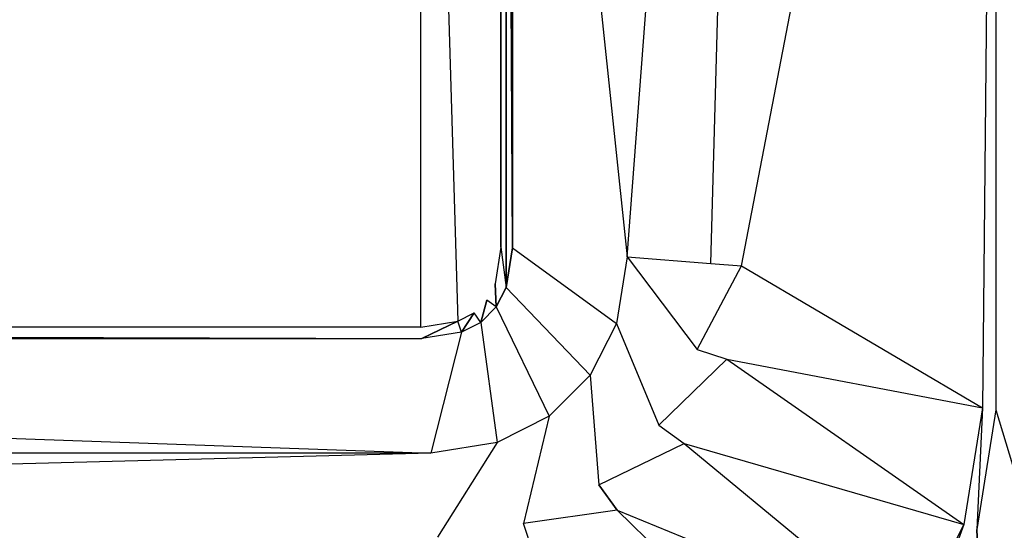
# Model space of a CAD drawing. Extents: x 0 to 1.4, y -0.7 to 0.
# Tile 4 of 7: x 1.01 to 1.27, y -0.57 to -0.43. Entities that reach past the tile are written whole.
import ezdxf

# ---------------------------------------------------------------- set-up
doc = ezdxf.new("R2010")
doc.units = 0
for name, color, linetype in [('L10_WANNE__N_BA147ARA2PWV__6___', 7, 'CONTINUOUS'), ('L11_WANNE__N_BA147ARA2PWV__7___', 7, 'CONTINUOUS'), ('L8_WANNE__N_BA147ARA2PWV__4___R', 7, 'CONTINUOUS'), ('L9_WANNE__N_BA147ARA2PWV__5___R', 7, 'CONTINUOUS')]:
    doc.layers.add(name, color=color, linetype=linetype)

msp = doc.modelspace()

# ---------------------------------------------------------------- linework, layer by layer
at = {"layer": 'L10_WANNE__N_BA147ARA2PWV__6___', "color": 8}
for points, invisible_edges in [([(1.26204, -0.533257, 0.442053), (1.265525, -0.166221, 0.445), (1.262039, -0.166743, 0.442055), (1.26204, -0.533257, 0.442053)], 13), ([(1.265525, -0.166221, 0.445), (1.26204, -0.533257, 0.442053), (1.265525, -0.533779, 0.445), (1.265525, -0.166221, 0.445)], 14), ([(1.260558, -0.56514, 0.445), (1.26204, -0.533257, 0.442053), (1.257191, -0.563868, 0.442056), (1.260558, -0.56514, 0.445)], 13), ([(1.26204, -0.533257, 0.442053), (1.260558, -0.56514, 0.445), (1.265525, -0.533779, 0.445), (1.26204, -0.533257, 0.442053)], 14), ([(1.246034, -0.593644, 0.445), (1.257191, -0.563868, 0.442056), (1.243121, -0.591482, 0.442059), (1.246034, -0.593644, 0.445)], 13), ([(1.257191, -0.563868, 0.442056), (1.246034, -0.593644, 0.445), (1.260558, -0.56514, 0.445), (1.257191, -0.563868, 0.442056)], 14)]:
    msp.add_3dface(points, dxfattribs=dict(at, invisible_edges=invisible_edges))
at = {"layer": 'L11_WANNE__N_BA147ARA2PWV__7___', "color": 8}
for points, invisible_edges in [([(0.274958, -0.18785), (0.274958, -0.51215), (1.115042, -0.18785), (0.274958, -0.18785)], 13), ([(1.115042, -0.18785), (0.274958, -0.51215), (1.115042, -0.51215), (1.115042, -0.18785)], 10), ([(1.115042, -0.18785), (1.115042, -0.51215), (1.124702, -0.51062), (1.115042, -0.18785)], 13), ([(1.115042, -0.18785), (1.124702, -0.51062), (1.124702, -0.18938), (1.115042, -0.18785)], 10), ([(1.124702, -0.18938), (1.124702, -0.51062), (1.128943, -0.508459), (1.124702, -0.18938)], 13), ([(1.124702, -0.18938), (1.128943, -0.508459), (1.128943, -0.191541), (1.124702, -0.18938)], 15), ([(1.128943, -0.191541), (1.128943, -0.508459), (1.132309, -0.505093), (1.128943, -0.191541)], 15), ([(1.128943, -0.191541), (1.132309, -0.505093), (1.132309, -0.194907), (1.128943, -0.191541)], 15), ([(1.132309, -0.194907), (1.132309, -0.505093), (1.13447, -0.500852), (1.132309, -0.194907)], 15), ([(1.132309, -0.194907), (1.13447, -0.500852), (1.13447, -0.199148), (1.132309, -0.194907)], 15), ([(1.13447, -0.199148), (1.13447, -0.500852), (1.136, -0.491192), (1.13447, -0.199148)], 15), ([(1.13447, -0.199148), (1.136, -0.491192), (1.136, -0.208808), (1.13447, -0.199148)], 13)]:
    msp.add_3dface(points, dxfattribs=dict(at, invisible_edges=invisible_edges))
at = {"layer": 'L8_WANNE__N_BA147ARA2PWV__4___R', "color": 8}
for points, invisible_edges in [([(1.293032, -0.074988, 0.444999), (1.265525, -0.166221, 0.445), (1.293032, -0.625011, 0.445001), (1.293032, -0.074988, 0.444999)], 10), ([(1.265525, -0.533779, 0.445), (1.293032, -0.625011, 0.445001), (1.265525, -0.166221, 0.445), (1.265525, -0.533779, 0.445)], 10), ([(1.260558, -0.56514, 0.445), (1.263076, -0.629755, 0.445001), (1.265525, -0.533779, 0.445), (1.260558, -0.56514, 0.445)], 10), ([(1.265525, -0.533779, 0.445), (1.263076, -0.629755, 0.445001), (1.293032, -0.625011, 0.445001), (1.265525, -0.533779, 0.445)], 13), ([(1.246034, -0.593644, 0.445), (1.263076, -0.629755, 0.445001), (1.260558, -0.56514, 0.445), (1.246034, -0.593644, 0.445)], 13)]:
    msp.add_3dface(points, dxfattribs=dict(at, invisible_edges=invisible_edges))
at = {"layer": 'L9_WANNE__N_BA147ARA2PWV__5___R', "color": 8}
for points, invisible_edges in [([(1.199001, -0.49615, 0.06), (1.262039, -0.166743, 0.442055), (1.199, -0.20385, 0.06), (1.199001, -0.49615, 0.06)], 14), ([(1.262039, -0.166743, 0.442055), (1.199001, -0.49615, 0.06), (1.26204, -0.533257, 0.442053), (1.262039, -0.166743, 0.442055)], 13), ([(1.137359, -0.19821), (1.136, -0.208808), (1.137359, -0.50179), (1.137359, -0.19821)], 10), ([(1.137359, -0.19821), (1.137359, -0.50179), (1.139, -0.491428), (1.137359, -0.19821)], 8), ([(1.137359, -0.19821), (1.139, -0.491428), (1.139, -0.208572), (1.137359, -0.19821)], 14), ([(1.190962, -0.204483, 0.03), (1.169, -0.493789, 0.008038), (1.190962, -0.495517, 0.03), (1.190962, -0.204483, 0.03)], 13), ([(1.169, -0.493789, 0.008038), (1.190962, -0.204483, 0.03), (1.169, -0.206211, 0.008038), (1.169, -0.493789, 0.008038)], 14), ([(1.199, -0.20385, 0.06), (1.190962, -0.495517, 0.03), (1.199001, -0.49615, 0.06), (1.199, -0.20385, 0.06)], 13), ([(1.190962, -0.495517, 0.03), (1.199, -0.20385, 0.06), (1.190962, -0.204483, 0.03), (1.190962, -0.495517, 0.03)], 14), ([(1.139, -0.208572), (1.169, -0.493789, 0.008038), (1.169, -0.206211, 0.008038), (1.139, -0.208572)], 14), ([(1.169, -0.493789, 0.008038), (1.139, -0.208572), (1.139, -0.491428), (1.169, -0.493789, 0.008038)], 13), ([(1.136, -0.491192), (1.137359, -0.50179), (1.136, -0.208808), (1.136, -0.491192)], 10), ([(1.13447, -0.500852), (1.134766, -0.506878), (1.136, -0.491192), (1.13447, -0.500852)], 10), ([(1.136, -0.491192), (1.134766, -0.506878), (1.137359, -0.50179), (1.136, -0.491192)], 13), ([(1.166246, -0.511176, 0.008038), (1.139, -0.491428), (1.137359, -0.50179), (1.166246, -0.511176, 0.008038)], 13), ([(1.139, -0.491428), (1.166246, -0.511176, 0.008038), (1.169, -0.493789, 0.008038), (1.139, -0.491428)], 14), ([(1.187394, -0.518048, 0.03), (1.169, -0.493789, 0.008038), (1.166246, -0.511176, 0.008038), (1.187394, -0.518048, 0.03)], 13), ([(1.169, -0.493789, 0.008038), (1.187394, -0.518048, 0.03), (1.190962, -0.495517, 0.03), (1.169, -0.493789, 0.008038)], 14), ([(1.187394, -0.518048, 0.03), (1.199001, -0.49615, 0.06), (1.190962, -0.495517, 0.03), (1.187394, -0.518048, 0.03)], 14), ([(1.199001, -0.49615, 0.06), (1.187394, -0.518048, 0.03), (1.195133, -0.520562, 0.06), (1.199001, -0.49615, 0.06)], 13), ([(1.195133, -0.520562, 0.06), (1.26204, -0.533257, 0.442053), (1.199001, -0.49615, 0.06), (1.195133, -0.520562, 0.06)], 14), ([(1.132309, -0.505093), (1.134766, -0.506878), (1.13447, -0.500852), (1.132309, -0.505093)], 13), ([(1.159339, -0.524732, 0.008038), (1.137359, -0.50179), (1.134766, -0.506878), (1.159339, -0.524732, 0.008038)], 13), ([(1.137359, -0.50179), (1.159339, -0.524732, 0.008038), (1.166246, -0.511176, 0.008038), (1.137359, -0.50179)], 14), ([(1.128943, -0.508459), (1.130728, -0.510916), (1.132309, -0.505093), (1.128943, -0.508459)], 13), ([(1.132309, -0.505093), (1.130728, -0.510916), (1.134766, -0.506878), (1.132309, -0.505093)], 10), ([(1.148582, -0.535489, 0.008038), (1.134766, -0.506878), (1.130728, -0.510916), (1.148582, -0.535489, 0.008038)], 13), ([(1.134766, -0.506878), (1.148582, -0.535489, 0.008038), (1.159339, -0.524732, 0.008038), (1.134766, -0.506878)], 14), ([(1.124702, -0.51062), (1.12564, -0.513509), (1.128943, -0.508459), (1.124702, -0.51062)], 13), ([(1.128943, -0.508459), (1.12564, -0.513509), (1.130728, -0.510916), (1.128943, -0.508459)], 10), ([(0.274958, -0.51215), (0.274722, -0.51515), (1.115278, -0.51515), (0.274958, -0.51215)], 13), ([(0.274958, -0.51215), (1.115278, -0.51515), (1.115042, -0.51215), (0.274958, -0.51215)], 10), ([(1.115042, -0.51215), (1.115278, -0.51515), (1.124702, -0.51062), (1.115042, -0.51215)], 13), ([(1.124702, -0.51062), (1.115278, -0.51515), (1.12564, -0.513509), (1.124702, -0.51062)], 10), ([(1.135026, -0.542396, 0.008038), (1.130728, -0.510916), (1.12564, -0.513509), (1.135026, -0.542396, 0.008038)], 13), ([(1.130728, -0.510916), (1.135026, -0.542396, 0.008038), (1.148582, -0.535489, 0.008038), (1.130728, -0.510916)], 14), ([(1.177328, -0.537802, 0.03), (1.166246, -0.511176, 0.008038), (1.159339, -0.524732, 0.008038), (1.177328, -0.537802, 0.03)], 13), ([(1.166246, -0.511176, 0.008038), (1.177328, -0.537802, 0.03), (1.187394, -0.518048, 0.03), (1.166246, -0.511176, 0.008038)], 14), ([(1.117639, -0.54515, 0.008038), (0.274722, -0.51515), (0.272361, -0.54515, 0.008038), (1.117639, -0.54515, 0.008038)], 13), ([(0.274722, -0.51515), (1.117639, -0.54515, 0.008038), (1.115278, -0.51515), (0.274722, -0.51515)], 14), ([(1.117639, -0.54515, 0.008038), (1.12564, -0.513509), (1.115278, -0.51515), (1.117639, -0.54515, 0.008038)], 13), ([(1.12564, -0.513509), (1.117639, -0.54515, 0.008038), (1.135026, -0.542396, 0.008038), (1.12564, -0.513509)], 14), ([(1.177328, -0.537802, 0.03), (1.195133, -0.520562, 0.06), (1.187394, -0.518048, 0.03), (1.177328, -0.537802, 0.03)], 14), ([(1.195133, -0.520562, 0.06), (1.177328, -0.537802, 0.03), (1.183912, -0.542585, 0.06), (1.195133, -0.520562, 0.06)], 13), ([(1.183912, -0.542585, 0.06), (1.257191, -0.563868, 0.442056), (1.195133, -0.520562, 0.06), (1.183912, -0.542585, 0.06)], 14), ([(1.26204, -0.533257, 0.442053), (1.195133, -0.520562, 0.06), (1.257191, -0.563868, 0.442056), (1.26204, -0.533257, 0.442053)], 13), ([(1.161652, -0.553478, 0.03), (1.159339, -0.524732, 0.008038), (1.148582, -0.535489, 0.008038), (1.161652, -0.553478, 0.03)], 13), ([(1.159339, -0.524732, 0.008038), (1.161652, -0.553478, 0.03), (1.177328, -0.537802, 0.03), (1.159339, -0.524732, 0.008038)], 14), ([(1.141898, -0.563544, 0.03), (1.148582, -0.535489, 0.008038), (1.135026, -0.542396, 0.008038), (1.141898, -0.563544, 0.03)], 13), ([(1.148582, -0.535489, 0.008038), (1.141898, -0.563544, 0.03), (1.161652, -0.553478, 0.03), (1.148582, -0.535489, 0.008038)], 14), ([(1.161652, -0.553478, 0.03), (1.183912, -0.542585, 0.06), (1.177328, -0.537802, 0.03), (1.161652, -0.553478, 0.03)], 14), ([(1.119367, -0.567112, 0.03), (1.135026, -0.542396, 0.008038), (1.117639, -0.54515, 0.008038), (1.119367, -0.567112, 0.03)], 13), ([(1.135026, -0.542396, 0.008038), (1.119367, -0.567112, 0.03), (1.141898, -0.563544, 0.03), (1.135026, -0.542396, 0.008038)], 14), ([(1.183912, -0.542585, 0.06), (1.161652, -0.553478, 0.03), (1.166435, -0.560063, 0.06), (1.183912, -0.542585, 0.06)], 13), ([(1.166435, -0.560063, 0.06), (1.243121, -0.591482, 0.442059), (1.183912, -0.542585, 0.06), (1.166435, -0.560063, 0.06)], 14), ([(1.257191, -0.563868, 0.442056), (1.183912, -0.542585, 0.06), (1.243121, -0.591482, 0.442059), (1.257191, -0.563868, 0.442056)], 13), ([(0.270633, -0.567112, 0.03), (1.117639, -0.54515, 0.008038), (0.272361, -0.54515, 0.008038), (0.270633, -0.567112, 0.03)], 13), ([(1.117639, -0.54515, 0.008038), (0.270633, -0.567112, 0.03), (1.119367, -0.567112, 0.03), (1.117639, -0.54515, 0.008038)], 14), ([(1.141898, -0.563544, 0.03), (1.166435, -0.560063, 0.06), (1.161652, -0.553478, 0.03), (1.141898, -0.563544, 0.03)], 13), ([(1.166435, -0.560063, 0.06), (1.141898, -0.563544, 0.03), (1.144412, -0.571283, 0.06), (1.166435, -0.560063, 0.06)], 14), ([(1.144412, -0.571283, 0.06), (1.221207, -0.613398, 0.442058), (1.166435, -0.560063, 0.06), (1.144412, -0.571283, 0.06)], 13), ([(1.243121, -0.591482, 0.442059), (1.166435, -0.560063, 0.06), (1.221207, -0.613398, 0.442058), (1.243121, -0.591482, 0.442059)], 13), ([(1.119367, -0.567112, 0.03), (1.144412, -0.571283, 0.06), (1.141898, -0.563544, 0.03), (1.119367, -0.567112, 0.03)], 13)]:
    msp.add_3dface(points, dxfattribs=dict(at, invisible_edges=invisible_edges))

doc.saveas('drawing.dxf')
